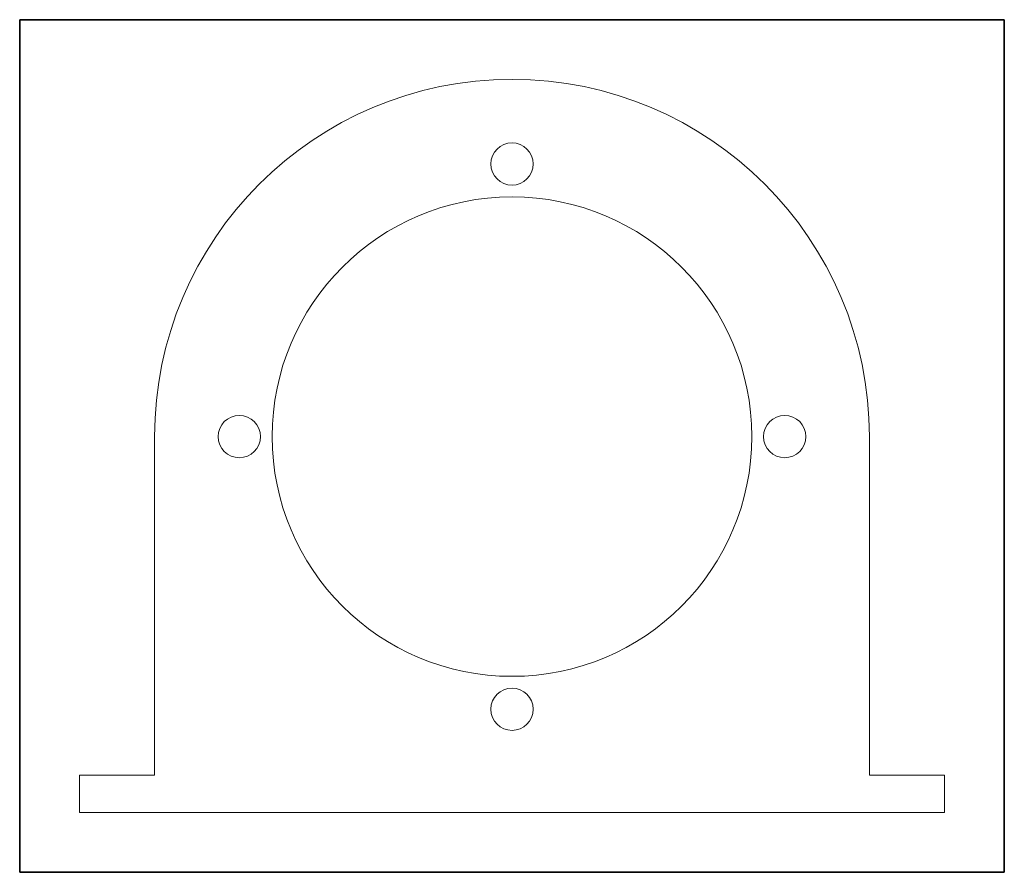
# Model space of a CAD drawing. Header units: millimetres. Extents: x 141 to 245, y 119 to 210.
import ezdxf

# ---------------------------------------------------------------- set-up
doc = ezdxf.new("R2010")
doc.units = ezdxf.units.MM
doc.layers.add('1', color=7, linetype='Continuous', true_color=0xffffff)

msp = doc.modelspace()

# ---------------------------------------------------------------- linework, layer by layer
at = {"layer": '1', "color": 8, "linetype": 'Continuous', "lineweight": 35}
for p, q in [((140.521228, 119.05374), (140.521228, 209.75374)), ((245.221228, 209.75374), (140.521228, 209.75374)), ((245.221228, 209.75374), (245.221228, 119.05374)), ((140.521228, 119.05374), (245.221228, 119.05374))]:
    msp.add_line(p, q, dxfattribs=at)
at = {"layer": '1', "color": 154, "linetype": 'Continuous', "lineweight": 18}
for p, q in [((154.871228, 165.40374), (154.871228, 129.40374)), ((230.871228, 129.40374), (230.871228, 165.40374)), ((146.871228, 129.40374), (146.871228, 125.40374)), ((154.871228, 129.40374), (146.871228, 129.40374)), ((238.871228, 129.40374), (230.871228, 129.40374)), ((238.871228, 125.40374), (238.871228, 129.40374)), ((146.871228, 125.40374), (238.871228, 125.40374))]:
    msp.add_line(p, q, dxfattribs=at)
for centre, radius in [((192.871228, 194.40374), 2.25), ((192.871228, 165.40374), 25.5), ((163.871228, 165.40374), 2.25), ((221.871228, 165.40374), 2.25), ((192.871228, 136.40374), 2.25)]:
    msp.add_circle(centre, radius, dxfattribs=at)
msp.add_arc((192.871228, 165.40374), 38, 0, 180, dxfattribs=at)

doc.saveas('drawing.dxf')
